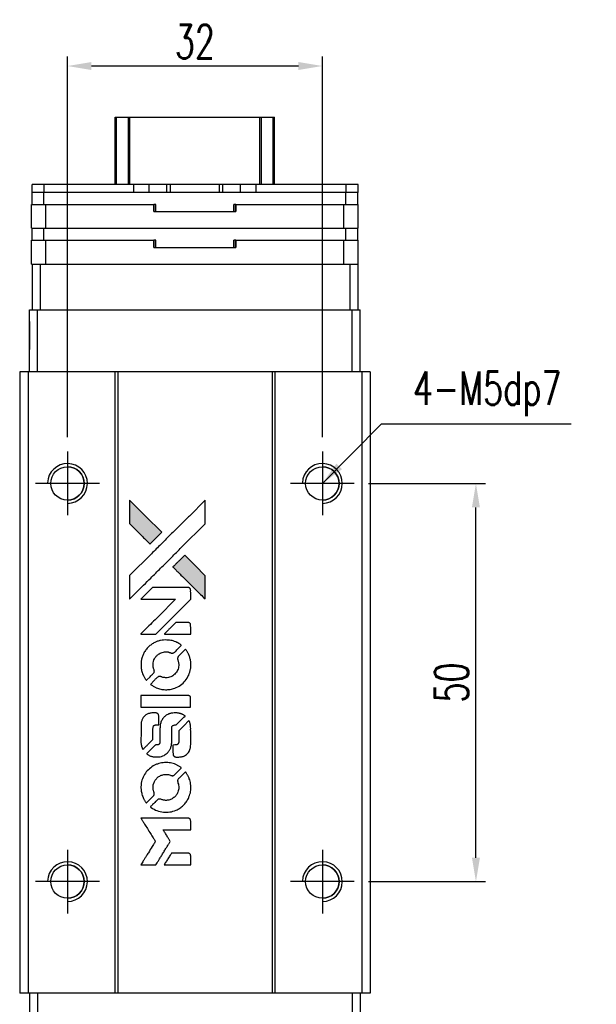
# Model space of a CAD drawing. Header units: millimetres. Extents: x 244 to 545, y -665 to -412.
# Tile 2 of 3: x 260 to 333, y -536 to -412. Entities that reach past the tile are written whole.
import ezdxf

# ---------------------------------------------------------------- set-up
doc = ezdxf.new("R2010")
doc.units = ezdxf.units.MM
doc.header["$LTSCALE"] = 0.1
doc.layers.get('0').update_dxf_attribs({"linetype": 'CONTINUOUS'})
doc.layers.get('Defpoints').update_dxf_attribs({"linetype": 'CONTINUOUS'})
doc.layers.add('DIM', color=4, linetype='CONTINUOUS')
doc.styles.add('DIM-7', font='SIMPLEX.shx', dxfattribs={"width": 0.7, "bigfont": 'chineset.shx'})
doc.dimstyles.new('CNS', dxfattribs={"dimtxt": 3.5, "dimasz": 2.5, "dimexe": 1, "dimexo": 1.5, "dimgap": 0.09, "dimtad": 0, "dimdsep": 46, "dimtxsty": 'DIM-7', "dimcen": 0.09, "dimclrd": 1, "dimclre": 1, "dimclrt": 4, "dimadec": 0, "dimazin": 0, "dimtfac": 1, "dimtix": 1, "dimtmove": 2, "dimatfit": 3, "dimfxl": 1, "dimtvp": 0.971429, "dimtolj": 1, "dimarcsym": 0})

# ---------------------------------------------------------------- blocks, each defined once
blk = doc.blocks.new('*D410')
at = {"color": 7, "lineweight": -2}
for p, q in [((304.2, -470.67), (318.88, -470.67)), ((317.68, -517.67), (317.68, -473.67)), ((304.2, -520.67), (318.88, -520.67))]:
    blk.add_line(p, q, dxfattribs=at)
at = {"color": 7}
for points in [[(317.18, -473.67), (318.18, -473.67), (317.68, -470.67)], [(317.18, -517.67), (318.18, -517.67), (317.68, -520.67)]]:
    blk.add_solid(points, dxfattribs=at)
at = {"layer": 'Defpoints', "color": 0}
for p in [(302.4, -470.67), (317.68, -470.67), (302.4, -520.67)]:
    blk.add_point(p, dxfattribs=at)
at = {"color": 7, "insert": (314.62, -495.67), "char_height": 4.2, "attachment_point": 5, "rotation": 90, "style": 'DIM-7'}
blk.add_mtext('\\A1;50', dxfattribs=at)
blk = doc.blocks.new('*D411')
at = {"color": 7, "lineweight": -2}
for p, q in [((266.4, -464.87), (266.4, -417.04)), ((298.4, -464.87), (298.4, -417.04)), ((295.4, -418.24), (269.4, -418.24))]:
    blk.add_line(p, q, dxfattribs=at)
at = {"color": 7}
for points in [[(269.4, -417.74), (269.4, -418.74), (266.4, -418.24)], [(295.4, -417.74), (295.4, -418.74), (298.4, -418.24)]]:
    blk.add_solid(points, dxfattribs=at)
at = {"layer": 'Defpoints', "color": 0}
for p in [(266.4, -418.24), (266.4, -466.67), (298.4, -466.67)]:
    blk.add_point(p, dxfattribs=at)
at = {"color": 7, "insert": (282.4, -415.18), "char_height": 4.2, "attachment_point": 5, "style": 'DIM-7'}
blk.add_mtext('\\A1;32', dxfattribs=at)
blk = doc.blocks.new('A$C633ab282')
at = {"linetype": 'Continuous'}
h = blk.add_hatch(color=256, dxfattribs=at)
h.dxf.hatch_style = 1
h.paths.add_polyline_path([(0, 45.82), (0, 44.34), (0, 42.86), (1.29, 41.58, 0.000288), (1.78, 41.09, 0.000479), (2.19, 40.68, 0.000013), (2.57, 40.31, 0.197177), (2.58, 40.3, 0.197497), (2.58, 40.31, 0.00004), (2.8, 40.52, 0.000834), (3.04, 40.76, 0.000506), (3.32, 41.04), (4.05, 41.77), (2.03, 43.79)])
h.paths.add_polyline_path([(6.93, 38.88), (6.2, 38.15, 0.000476), (5.91, 37.87, 0.000789), (5.68, 37.63, 0.000035), (5.46, 37.41, 0.19758), (5.46, 37.41, 0.198396), (5.46, 37.4, 0.000019), (5.76, 37.11, 0.000582), (6.08, 36.78, 0.000351), (6.46, 36.4, 0.000108), (8.09, 34.78, 0.000692), (8.91, 33.96, 0.000077), (9.49, 33.4, 0.197527), (9.51, 33.39, 0.410181), (9.52, 33.4, 0.000493), (9.52, 33.7, 0.002424), (9.52, 34.12, 0.000529), (9.52, 34.84), (9.52, 36.29), (8.23, 37.59)])
for points in [[(1.29, 41.58, 0.000288), (1.78, 41.09, 0.000479), (2.19, 40.68, 0.000013), (2.57, 40.31, 0.197177), (2.58, 40.3, 0.197497), (2.58, 40.31, 0.00004), (2.8, 40.52, 0.000836), (3.04, 40.76, 0.000505), (3.32, 41.04), (4.05, 41.77), (2.03, 43.79), (0, 45.82), (0, 44.34), (0, 42.86)], [(1.78, 35.13, -0.000056), (2.67, 36.01, -0.000021), (3.91, 37.26, -0.000021), (5.27, 38.61, -0.000025), (6.54, 39.88), (9.52, 42.85), (9.52, 44.33), (9.52, 45.8), (7.52, 43.81, 0.000274), (6.56, 42.86, 0.000123), (5.29, 41.6, 0.000121), (3.96, 40.27, 0.000165), (2.76, 39.07), (0, 36.32), (0, 34.84), (0, 33.35)], [(6.46, 36.4, 0.000108), (8.09, 34.78, 0.000692), (8.92, 33.96, 0.000077), (9.49, 33.4, 0.197527), (9.51, 33.39, 0.410182), (9.52, 33.4, 0.000493), (9.52, 33.7, 0.002424), (9.52, 34.12, 0.000529), (9.52, 34.84), (9.52, 36.29), (8.23, 37.59), (6.93, 38.88), (6.2, 38.15, 0.000476), (5.91, 37.87, 0.000789), (5.68, 37.63, 0.000035), (5.46, 37.41, 0.19758), (5.46, 37.41, 0.198396), (5.46, 37.4, 0.000019), (5.76, 37.11, 0.000582), (6.08, 36.78, 0.000351)], [(2.36, 28.98), (3.31, 28.98), (5.5, 31.17), (7.69, 33.37), (7.69, 33.98, 0.0008), (7.68, 34.37, 0.010795), (7.68, 34.51, 0.030495), (7.67, 34.59, 0.080372), (7.65, 34.65, 0.03816), (7.62, 34.7, 0.041799), (7.58, 34.74, 0.042486), (7.53, 34.78, 0.042078), (7.48, 34.81, 0.099276), (7.4, 34.83, 0.003302), (7.1, 34.83, 0.002586), (6.57, 34.83, 0.000204), (5.15, 34.83), (2.88, 34.83), (2.15, 34.1), (1.42, 33.37), (3.6, 33.36), (5.79, 33.35), (3.63, 31.2, 0.000253), (2.8, 30.38, 0.000412), (2.09, 29.68, 0.000041), (1.47, 29.05, 0.041338), (1.44, 29.02), (1.41, 28.98)], [(6.04, 28.98), (7.69, 28.98), (7.69, 29.59), (7.68, 30.21), (7.64, 30.28, 0.03146), (7.61, 30.31, 0.026444), (7.59, 30.34, 0.026444), (7.55, 30.37, 0.031457), (7.52, 30.4), (7.45, 30.44), (6.63, 30.44), (5.81, 30.45), (5.1, 29.72, 0.000745), (4.82, 29.44, 0.001228), (4.59, 29.21, 0.000087), (4.39, 29, 0.195134), (4.38, 28.99, 0.412117), (4.39, 28.98, 0.000048), (4.87, 28.98, 0.00109), (5.4, 28.98, 0.000653)], [(1.46, 24.78, 0.023681), (1.5, 24.52, 0.022402), (1.56, 24.27, 0.021929), (1.65, 24.01, 0.020503), (1.76, 23.75, 0.013745), (1.84, 23.61, 0.009767), (1.93, 23.45, 0.009658), (2.03, 23.31, 0.027804), (2.1, 23.21), (2.13, 23.18), (2.59, 23.63, 0.002053), (2.81, 23.85, 0.006738), (2.95, 24, 0.007826), (3.04, 24.11, 0.063909), (3.08, 24.16, 0.061532), (3.11, 24.24, 0.068674), (3.12, 24.33, 0.052072), (3.1, 24.43, 0.019648), (3.06, 24.56, -0.018366), (3.01, 24.73, -0.0288), (2.98, 24.87, -0.029061), (2.96, 25.02, -0.019155), (2.96, 25.19, -0.053809), (3.02, 25.56, -0.058833), (3.15, 25.89, -0.058566), (3.35, 26.19, -0.052525), (3.63, 26.44, -0.044733), (3.86, 26.58, -0.040573), (4.12, 26.69, -0.041123), (4.4, 26.75, -0.04951), (4.66, 26.76, -0.017369), (4.78, 26.75, -0.024255), (4.89, 26.73, -0.023787), (5, 26.69, -0.015798), (5.12, 26.65, 0.010631), (5.2, 26.62, 0.033653), (5.25, 26.6, 0.037806), (5.3, 26.6, 0.016307), (5.37, 26.6, 0.068179), (5.5, 26.61, 0.095747), (5.61, 26.67, 0.033418), (5.75, 26.79, 0.002133), (6.13, 27.19, 0.001452), (6.35, 27.41, 0.012393), (6.45, 27.52, 0.020479), (6.49, 27.58, 0.344362), (6.49, 27.6, 0.074287), (6.44, 27.65, 0.005454), (6.27, 27.76, 0.008391), (6.09, 27.87, 0.017097), (5.95, 27.94, 0.027375), (5.65, 28.07, 0.02835), (5.35, 28.16, 0.027723), (5.03, 28.22, 0.023913), (4.69, 28.24, 0.027047), (4.28, 28.23, 0.031685), (3.9, 28.18, 0.032425), (3.53, 28.08, 0.031013), (3.18, 27.93, 0.037914), (2.76, 27.68, 0.040153), (2.39, 27.37, 0.039834), (2.07, 27.01, 0.036173), (1.8, 26.59, 0.040752), (1.62, 26.18, 0.035885), (1.5, 25.72, 0.035491), (1.45, 25.25, 0.037615)], [(2.73, 22.59, 0.018008), (2.87, 22.51, 0.009842), (3.04, 22.41, 0.009807), (3.22, 22.31, 0.015716), (3.37, 22.24, 0.048467), (3.93, 22.07, 0.045841), (4.52, 22, 0.046006), (5.12, 22.04, 0.049638), (5.68, 22.18, 0.064819), (6.4, 22.57, 0.06695), (7, 23.13, 0.066691), (7.43, 23.82, 0.063505), (7.67, 24.62, 0.03135), (7.69, 24.82, 0.010439), (7.7, 25.12, 0.010391), (7.69, 25.42, 0.032408), (7.67, 25.62, 0.015696), (7.62, 25.86, 0.018095), (7.56, 26.08, 0.018551), (7.48, 26.29, 0.018352), (7.39, 26.49, 0.015568), (7.32, 26.63, 0.009832), (7.23, 26.78, 0.009795), (7.14, 26.93, 0.023727), (7.06, 27.03), (7.03, 27.07), (6.57, 26.62, 0.001528), (6.32, 26.37, 0.010022), (6.19, 26.24, 0.019586), (6.12, 26.15, 0.061865), (6.08, 26.09, 0.055054), (6.05, 25.99, 0.061607), (6.04, 25.9, 0.048725), (6.06, 25.78, 0.020221), (6.1, 25.63, -0.017722), (6.15, 25.47, -0.02685), (6.17, 25.33, -0.02759), (6.19, 25.19, -0.020233), (6.19, 25.03, -0.04793), (6.14, 24.73, -0.048386), (6.04, 24.45, -0.047866), (5.89, 24.19, -0.044964), (5.68, 23.95, -0.04333), (5.44, 23.75, -0.050921), (5.18, 23.61, -0.051473), (4.89, 23.53, -0.0459), (4.59, 23.5, -0.019014), (4.44, 23.51, -0.024114), (4.3, 23.52, -0.025081), (4.18, 23.55, -0.023892), (4.05, 23.6, 0.008624), (3.95, 23.63, 0.026486), (3.88, 23.65, 0.035074), (3.82, 23.66, 0.02756), (3.75, 23.66, 0.087163), (3.65, 23.64, 0.073291), (3.55, 23.59, 0.028074), (3.41, 23.46, 0.002594), (3.08, 23.14), (2.62, 22.67)], [(4.56, 19.81), (7.68, 19.81), (7.68, 20.42), (7.68, 21.03), (7.64, 21.11, 0.071429), (7.6, 21.17, 0.054799), (7.54, 21.22, 0.053585), (7.47, 21.26, 0.060698), (7.39, 21.28, 0.033975), (7.26, 21.29, 0.000112), (5.67, 21.29, 0.000726), (4.12, 21.29, 0.001084), (2.76, 21.28), (1.44, 21.27), (1.44, 20.54), (1.44, 19.8)], [(1.45, 15.24, 0.018538), (1.46, 15.14, 0.010695), (1.49, 15.03, 0.01068), (1.51, 14.92, 0.017678), (1.54, 14.83, 0.013849), (1.58, 14.72, 0.011814), (1.62, 14.61, 0.004513), (1.67, 14.51, 0.290035), (1.69, 14.5, 0.196418), (1.69, 14.51, 0.000124), (1.88, 14.69, 0.001477), (2.08, 14.89, 0.000898), (2.32, 15.13), (2.94, 15.75), (2.95, 16.53, -0.001471), (2.95, 17.12, -0.028714), (2.96, 17.3, -0.097073), (3, 17.4, -0.084199), (3.07, 17.49, -0.042698), (3.12, 17.53, -0.053912), (3.18, 17.55, -0.051004), (3.25, 17.57, -0.032967), (3.32, 17.57, 0.00807), (3.36, 17.58, 0.003023), (3.42, 17.58, 0.002994), (3.48, 17.58, 0.003629), (3.54, 17.58), (3.67, 17.59), (3.67, 18.19, 0.001618), (3.67, 18.47, 0.005206), (3.67, 18.66, 0.00535), (3.66, 18.8, 0.060675), (3.65, 18.85, 0.048484), (3.64, 18.88, 0.02389), (3.62, 18.91, 0.022812), (3.6, 18.94, 0.02462), (3.57, 18.97, 0.061781), (3.49, 19.04, 0.080179), (3.41, 19.07, 0.048561), (3.3, 19.09, 0.010021), (3.09, 19.09, 0.016602), (2.81, 19.08, 0.031409), (2.59, 19.05, 0.036474), (2.4, 19, 0.03439), (2.21, 18.92, 0.065928), (1.91, 18.71, 0.069066), (1.69, 18.44, 0.065697), (1.53, 18.1, 0.051559), (1.46, 17.71, 0.020904), (1.45, 17.5, 0.000451), (1.45, 16.47, 0.000419), (1.44, 15.43, 0.022759)], [(2.26, 13.87, 0.023289), (2.41, 13.78, 0.026845), (2.56, 13.7, 0.026047), (2.72, 13.64, 0.019751), (2.9, 13.59, 0.013249), (3.01, 13.57, 0.025169), (3.09, 13.56, 0.016532), (3.2, 13.55, 0.002937), (3.39, 13.55, 0.003317), (3.57, 13.55, 0.011808), (3.68, 13.55, 0.01777), (3.77, 13.56, 0.021476), (3.85, 13.58, 0.04325), (4.18, 13.68, 0.045753), (4.48, 13.84, 0.04649), (4.74, 14.04, 0.047672), (4.96, 14.29, 0.025315), (5.03, 14.4, 0.015208), (5.1, 14.54, 0.01512), (5.17, 14.68, 0.022488), (5.21, 14.8, 0.027857), (5.26, 15, 0.034138), (5.29, 15.19, 0.014286), (5.3, 15.48, 0.00124), (5.3, 16.21, -0.00103), (5.3, 16.66, -0.002552), (5.31, 16.98, -0.001594), (5.31, 17.23, -0.047676), (5.32, 17.3, -0.085307), (5.36, 17.41, -0.097789), (5.44, 17.49, -0.085947), (5.55, 17.54, -0.051339), (5.69, 17.57, 0.014634), (5.74, 17.57, 0.015028), (5.79, 17.58, 0.014927), (5.83, 17.59, 0.059415), (5.85, 17.6, 0.070595), (5.91, 17.64, 0.00028), (6.43, 18.16, 0.000111), (6.97, 18.69, 0.200239), (6.98, 18.71, 0.268906), (6.97, 18.73, 0.001866), (6.84, 18.8, 0.007532), (6.71, 18.87, 0.017818), (6.62, 18.91, 0.013256), (6.51, 18.95, 0.011636), (6.4, 18.99, 0.011528), (6.29, 19.03, 0.012303), (6.17, 19.05, 0.0423), (6, 19.08, 0.013657), (5.73, 19.08, 0.013857), (5.46, 19.07, 0.037428), (5.28, 19.05, 0.014927), (5.15, 19.02, 0.0122), (5.02, 18.98, 0.012518), (4.9, 18.93, 0.023062), (4.8, 18.89, 0.065961), (4.45, 18.65, 0.06055), (4.16, 18.32, 0.059676), (3.95, 17.93, 0.060497), (3.85, 17.5, 0.025683), (3.84, 17.41, 0.001528), (3.83, 17.13, 0.002124), (3.83, 16.78, 0.001173), (3.83, 16.36, -0.000809), (3.83, 15.61, -0.017164), (3.82, 15.38, -0.063931), (3.8, 15.27, -0.108429), (3.75, 15.18, -0.052941), (3.69, 15.13, -0.063675), (3.63, 15.1, -0.050562), (3.55, 15.08, -0.020337), (3.44, 15.07, 0.009897), (3.37, 15.07, 0.016482), (3.31, 15.06, 0.019019), (3.27, 15.05, 0.06043), (3.24, 15.04, 0.076267), (3.17, 14.99, 0.00054), (2.69, 14.5, 0.000307), (2.19, 14, 0.142594), (2.17, 13.96, 0.232419), (2.18, 13.95, 0.022995), (2.2, 13.92, 0.024627), (2.23, 13.9, 0.015407)], [(5.49, 13.79, 0.065483), (5.53, 13.72, 0.053271), (5.58, 13.65, 0.052018), (5.65, 13.6, 0.0556), (5.73, 13.56, 0.036839), (5.78, 13.55, 0.026922), (5.84, 13.54, 0.016905), (5.91, 13.54, 0.004317), (6.04, 13.54, 0.016369), (6.31, 13.55, 0.029936), (6.53, 13.57, 0.03418), (6.72, 13.62, 0.031327), (6.91, 13.7, 0.046935), (7.14, 13.84, 0.054053), (7.33, 14.02, 0.053701), (7.48, 14.23, 0.045364), (7.59, 14.48, 0.032479), (7.65, 14.71, 0.03386), (7.68, 14.93, 0.013578), (7.69, 15.29, 0.001155), (7.69, 16.2, 0.000413), (7.68, 16.98, 0.005008), (7.68, 17.28, 0.013199), (7.67, 17.45, 0.033956), (7.65, 17.58, 0.013909), (7.62, 17.7, 0.010864), (7.58, 17.84, 0.010938), (7.53, 17.96, 0.028702), (7.5, 18.05), (7.46, 18.11), (6.83, 17.48), (6.19, 16.85), (6.19, 16.12, -0.001504), (6.19, 15.8, -0.00328), (6.19, 15.56, -0.001901), (6.18, 15.37, -0.061333), (6.17, 15.33, -0.063621), (6.15, 15.27, -0.048633), (6.1, 15.2, -0.046769), (6.05, 15.15, -0.047961), (5.98, 15.11, -0.02678), (5.92, 15.08, -0.050957), (5.88, 15.07, -0.029398), (5.81, 15.06, -0.00401), (5.68, 15.06), (5.46, 15.05), (5.46, 14.46, 0.001061), (5.46, 14.11, 0.009147), (5.47, 13.95, 0.020721), (5.47, 13.86, 0.051619)], [(1.46, 9.4, 0.024131), (1.5, 9.13, 0.022344), (1.57, 8.86, 0.021883), (1.66, 8.59, 0.020884), (1.78, 8.33, 0.010669), (1.86, 8.18, 0.010389), (1.94, 8.03, 0.010913), (2.03, 7.9, 0.022227), (2.1, 7.8), (2.13, 7.77), (2.59, 8.24, 0.002452), (2.77, 8.43, 0.003628), (2.93, 8.59, 0.001662), (3.06, 8.73, 0.070159), (3.08, 8.77, 0.047671), (3.09, 8.79, 0.018624), (3.1, 8.83, 0.017921), (3.11, 8.88, 0.018804), (3.11, 8.92, 0.018255), (3.11, 8.98, 0.041312), (3.11, 9.02, 0.037164), (3.1, 9.07, 0.012342), (3.07, 9.13, -0.015101), (3.02, 9.29, -0.035998), (2.98, 9.41, -0.033244), (2.97, 9.54, -0.011249), (2.97, 9.73, -0.004059), (2.97, 9.89, -0.019693), (2.97, 9.98, -0.027943), (2.98, 10.05, -0.014411), (3, 10.14, -0.033089), (3.08, 10.35, -0.033887), (3.18, 10.55, -0.034021), (3.3, 10.73, -0.033942), (3.45, 10.89, -0.02816), (3.62, 11.04, -0.035032), (3.79, 11.16, -0.035269), (3.98, 11.25, -0.029196), (4.19, 11.31, -0.037862), (4.43, 11.36, -0.043657), (4.67, 11.36, -0.043064), (4.9, 11.33, -0.035184), (5.14, 11.25, 0.033699), (5.26, 11.21, 0.052815), (5.36, 11.2, 0.059167), (5.45, 11.2, 0.058972), (5.55, 11.23, 0.059208), (5.62, 11.28, 0.021125), (5.7, 11.35, 0.008691), (5.85, 11.5, 0.000851), (6.2, 11.85, 0.001873), (6.37, 12.03, 0.013884), (6.45, 12.12, 0.022355), (6.5, 12.17, 0.341453), (6.5, 12.19, 0.073011), (6.45, 12.24, 0.004587), (6.28, 12.35, 0.00748), (6.11, 12.45, 0.016837), (5.98, 12.53, 0.028606), (5.65, 12.67, 0.031352), (5.32, 12.77, 0.031004), (4.98, 12.83, 0.0268), (4.61, 12.85, 0.026698), (4.22, 12.83, 0.03002), (3.85, 12.77, 0.030357), (3.5, 12.66, 0.028554), (3.15, 12.51, 0.062944), (2.51, 12.08, 0.062206), (1.99, 11.51, 0.062448), (1.63, 10.82, 0.064355), (1.46, 10.08, 0.017377), (1.45, 9.93, 0.008369), (1.44, 9.74, 0.008367), (1.45, 9.55, 0.01757)], [(2.73, 7.2, 0.064158), (3.45, 6.81, 0.06356), (4.25, 6.62, 0.064004), (5.07, 6.64, 0.066747), (5.84, 6.86, 0.04321), (6.33, 7.12, 0.044737), (6.75, 7.47, 0.044901), (7.11, 7.88, 0.044184), (7.39, 8.35, 0.026293), (7.54, 8.7, 0.033344), (7.64, 9.05, 0.033227), (7.69, 9.4, 0.025815), (7.7, 9.79, 0.023119), (7.67, 10.17, 0.031044), (7.61, 10.5, 0.031337), (7.51, 10.82, 0.024258), (7.36, 11.15, 0.015622), (7.3, 11.27, 0.008495), (7.21, 11.41, 0.008415), (7.13, 11.55, 0.020814), (7.06, 11.64), (7.02, 11.68), (6.57, 11.23, 0.002843), (6.23, 10.9, 0.033917), (6.11, 10.76, 0.087906), (6.06, 10.65, 0.073302), (6.04, 10.53, 0.022047), (6.05, 10.47, 0.026465), (6.05, 10.42, 0.022233), (6.07, 10.35, 0.009985), (6.09, 10.28, -0.039011), (6.17, 9.99, -0.044398), (6.19, 9.7, -0.045096), (6.16, 9.42, -0.04265), (6.08, 9.14, -0.071154), (5.87, 8.75, -0.068827), (5.55, 8.44, -0.068713), (5.16, 8.21, -0.070507), (4.72, 8.11, -0.028605), (4.54, 8.1, -0.031418), (4.36, 8.12, -0.031044), (4.18, 8.16, -0.02668), (4, 8.22, 0.038913), (3.89, 8.25, 0.043732), (3.78, 8.26, 0.047754), (3.69, 8.26, 0.075756), (3.6, 8.24, 0.07294), (3.56, 8.21, 0.003456), (3.44, 8.09, 0.005023), (3.28, 7.94, 0.002422), (3.08, 7.75, 0.000819), (2.91, 7.57, 0.001349), (2.76, 7.42, 0.0001), (2.62, 7.29, 0.205335), (2.62, 7.28, 0.219821), (2.62, 7.28, 0.002494), (2.65, 7.25, 0.007089), (2.69, 7.23, 0.004494)], [(2.37, 0), (3.32, 0), (3.47, 0.26, -0.000297), (3.57, 0.42, -0.000037), (3.78, 0.76, -0.000043), (4.03, 1.17, -0.000036), (4.3, 1.61, 0.000044), (4.56, 2.04, 0.000063), (4.8, 2.42, 0.000035), (4.99, 2.74, 0.0009), (5.05, 2.83), (5.12, 2.95), (5.02, 3.12, 0.001175), (4.96, 3.21, 0.000208), (4.85, 3.39, 0.000225), (4.72, 3.6, 0.000203), (4.59, 3.82, -0.000711), (4.46, 4.02, -0.001119), (4.35, 4.2, -0.000263), (4.25, 4.36, -0.04589), (4.24, 4.37, -0.519312), (4.25, 4.39, -0.001914), (4.51, 4.39, -0.003124), (4.92, 4.4, -0.000285), (5.96, 4.4), (7.69, 4.4), (7.69, 5, 0.001727), (7.69, 5.43, 0.025279), (7.68, 5.58, 0.073886), (7.66, 5.67, 0.07426), (7.61, 5.75, 0.03264), (7.59, 5.77, 0.01784), (7.56, 5.79, 0.017712), (7.53, 5.81, 0.026854), (7.51, 5.83), (7.45, 5.86), (4.44, 5.86), (1.42, 5.87), (1.45, 5.84, -0.004595), (1.46, 5.81, -0.00016), (1.52, 5.72, -0.000298), (1.59, 5.61, -0.000208), (1.66, 5.49, 0.000986), (1.88, 5.13, 0.00025), (2.25, 4.55, 0.000268), (2.64, 3.93, 0.000436), (2.97, 3.4, -0.002932), (3.08, 3.23, -0.004718), (3.17, 3.08, -0.001113), (3.24, 2.95, -0.227179), (3.24, 2.93, -0.045982), (3.24, 2.92, -0.000145), (3.13, 2.74, -0.000825), (3.01, 2.55, -0.000517), (2.86, 2.31, 0.000056), (2.37, 1.52, 0.000289), (2.09, 1.08, 0.000481), (1.89, 0.75, 0.000418), (1.68, 0.4), (1.43, 0)], [(6.03, 0), (7.69, 0), (7.69, 0.6, 0.000842), (7.69, 0.99, 0.010591), (7.68, 1.13, 0.028995), (7.68, 1.22, 0.069543), (7.66, 1.27, 0.051063), (7.63, 1.33, 0.039932), (7.58, 1.38, 0.039414), (7.53, 1.42, 0.045845), (7.47, 1.45, 0.094811), (7.41, 1.47, 0.007124), (7.25, 1.47, 0.004713), (6.97, 1.48, 0.000534), (6.34, 1.48), (5.27, 1.48), (5.17, 1.32, 0.000828), (4.9, 0.88, 0.000879), (4.63, 0.45, 0.000048), (4.37, 0.02, 0.137596), (4.37, 0.01, 0.413028), (4.37, 0, 0.000016), (4.86, 0, 0.000623), (5.39, 0, 0.000374)]]:
    blk.add_lwpolyline(points, format="xyb", close=True)

msp = doc.modelspace()

# ---------------------------------------------------------------- linework, layer by layer
at = {"color": 7, "linetype": 'Continuous', "lineweight": 25}
for p, q in [((272.402, -433.115), (272.402, -424.665)), ((272.403, -433.115), (272.403, -424.665)), ((272.403, -433.115), (272.403, -424.665)), ((272.403, -424.665), (272.403, -433.115)), ((272.569, -433.115), (272.569, -424.665)), ((274.049, -433.115), (274.049, -424.665)), ((274.247, -424.665), (290.558, -424.665)), ((274.247, -433.115), (274.247, -424.665)), ((290.558, -433.115), (290.558, -424.665)), ((290.756, -433.115), (290.756, -424.665)), ((292.236, -433.115), (292.236, -424.665)), ((292.403, -433.115), (292.403, -424.665)), ((261.983, -434.115), (261.983, -433.115)), ((263.483, -433.115), (261.983, -433.115)), ((261.983, -434.115), (261.983, -433.115)), ((261.983, -433.115), (261.983, -433.115)), ((263.483, -434.115), (263.483, -433.115)), ((274.713, -433.115), (263.483, -433.115)), ((274.713, -434.115), (274.713, -433.115)), ((276.663, -433.115), (274.713, -433.115)), ((276.663, -434.115), (276.663, -433.115)), ((278.881, -433.115), (276.663, -433.115)), ((278.881, -434.115), (278.881, -433.115)), ((279.338, -433.115), (278.881, -433.115)), ((279.338, -434.115), (279.338, -433.115)), ((285.467, -433.115), (279.338, -433.115)), ((285.467, -434.115), (285.467, -433.115)), ((285.925, -433.115), (285.467, -433.115)), ((285.925, -434.115), (285.925, -433.115)), ((288.143, -433.115), (285.925, -433.115)), ((288.143, -434.115), (288.143, -433.115)), ((290.093, -433.115), (288.143, -433.115)), ((290.093, -434.115), (290.093, -433.115)), ((301.383, -433.115), (290.093, -433.115)), ((290.093, -434.115), (290.093, -433.115)), ((301.383, -434.115), (301.383, -433.115)), ((302.883, -433.115), (301.383, -433.115)), ((302.883, -434.115), (302.883, -433.115)), ((261.953, -435.615), (261.953, -434.115)), ((263.453, -434.115), (261.953, -434.115)), ((261.953, -435.615), (261.953, -434.115)), ((261.953, -434.115), (261.953, -434.115)), ((263.453, -435.615), (263.453, -434.115)), ((301.353, -434.115), (263.453, -434.115)), ((301.353, -435.615), (301.353, -434.115)), ((301.378, -434.115), (301.353, -434.115)), ((301.383, -434.115), (301.378, -434.115)), ((302.883, -434.115), (301.383, -434.115)), ((302.853, -435.615), (302.853, -434.115)), ((261.903, -438.615), (261.903, -435.615)), ((261.903, -435.615), (263.703, -435.615)), ((261.903, -436.515), (261.903, -435.615)), ((261.903, -438.615), (261.903, -435.615)), ((261.903, -436.515), (261.903, -435.615)), ((261.903, -435.615), (261.903, -435.615)), ((261.903, -435.615), (261.903, -435.615)), ((261.903, -435.615), (261.903, -435.615)), ((263.703, -438.615), (263.703, -435.615)), ((263.703, -435.615), (277.26, -435.615)), ((277.26, -436.515), (277.26, -435.615)), ((277.48, -435.615), (277.26, -435.615)), ((277.441, -436.515), (277.441, -435.615)), ((277.48, -436.515), (277.48, -435.615)), ((277.48, -436.515), (277.48, -435.615)), ((277.48, -435.615), (277.48, -435.615)), ((287.546, -435.615), (287.266, -435.615)), ((287.266, -436.515), (287.266, -435.615)), ((287.33, -436.515), (287.33, -435.615)), ((287.546, -436.515), (287.546, -435.615)), ((287.546, -435.615), (301.103, -435.615)), ((287.546, -435.615), (287.546, -436.515)), ((287.546, -435.615), (287.546, -435.615)), ((287.546, -436.515), (287.546, -435.615)), ((287.546, -435.615), (287.546, -436.515)), ((301.103, -438.615), (301.103, -435.615)), ((301.103, -435.615), (302.903, -435.615)), ((302.903, -438.615), (302.903, -435.615)), ((261.903, -436.515), (261.903, -436.515)), ((277.26, -436.515), (287.546, -436.515)), ((287.546, -436.515), (287.546, -436.515)), ((261.903, -438.615), (263.703, -438.615)), ((261.903, -438.615), (261.903, -438.615)), ((261.953, -440.115), (261.953, -438.615)), ((261.953, -440.115), (261.953, -438.615)), ((263.453, -440.115), (263.453, -438.615)), ((263.703, -438.615), (301.103, -438.615)), ((301.103, -438.615), (302.903, -438.615)), ((301.353, -440.115), (301.353, -438.615)), ((302.853, -440.115), (302.853, -438.615)), ((261.903, -443.115), (261.903, -440.115)), ((261.903, -440.115), (263.703, -440.115)), ((261.903, -441.015), (261.903, -440.115)), ((261.903, -443.115), (261.903, -440.115)), ((261.903, -441.015), (261.903, -440.115)), ((261.903, -440.115), (261.903, -440.115)), ((261.903, -440.115), (261.903, -440.115)), ((261.903, -440.115), (261.903, -440.115)), ((263.703, -443.115), (263.703, -440.115)), ((263.703, -440.115), (277.26, -440.115)), ((277.26, -441.015), (277.26, -440.115)), ((277.48, -440.115), (277.26, -440.115)), ((277.441, -441.015), (277.441, -440.115)), ((277.48, -441.015), (277.48, -440.115)), ((277.48, -441.015), (277.48, -440.115)), ((277.48, -440.115), (277.48, -440.115)), ((287.546, -440.115), (287.266, -440.115)), ((287.266, -441.015), (287.266, -440.115)), ((287.33, -441.015), (287.33, -440.115)), ((287.546, -441.015), (287.546, -440.115)), ((287.546, -440.115), (301.103, -440.115)), ((287.546, -440.115), (287.546, -441.015)), ((287.546, -440.115), (287.546, -440.115)), ((287.546, -441.015), (287.546, -440.115)), ((287.546, -440.115), (287.546, -441.015)), ((301.103, -443.115), (301.103, -440.115)), ((301.103, -440.115), (302.903, -440.115)), ((302.903, -443.115), (302.903, -440.115)), ((261.903, -441.015), (261.903, -441.015)), ((277.26, -441.015), (287.546, -441.015)), ((287.546, -441.015), (287.546, -441.015)), ((261.903, -443.115), (261.953, -443.115)), ((261.903, -443.115), (261.903, -443.115)), ((261.953, -443.115), (261.953, -448.865)), ((261.953, -443.115), (262.953, -443.115)), ((261.953, -443.115), (261.953, -448.865)), ((262.953, -443.115), (262.953, -448.865)), ((262.953, -443.115), (263.445, -443.115)), ((263.445, -443.115), (263.703, -443.115)), ((263.703, -443.115), (301.103, -443.115)), ((301.103, -443.115), (301.361, -443.115)), ((301.361, -443.115), (301.847, -443.115)), ((301.847, -443.115), (301.847, -448.865)), ((301.847, -443.115), (302.847, -443.115)), ((302.847, -443.115), (302.903, -443.115)), ((302.847, -443.115), (302.847, -448.865)), ((261.653, -456.665), (261.653, -448.865)), ((261.653, -448.865), (262.653, -448.865)), ((261.653, -456.665), (261.653, -448.865)), ((261.653, -448.865), (261.653, -448.865)), ((262.653, -456.665), (262.653, -448.865)), ((262.653, -448.865), (302.153, -448.865)), ((302.153, -456.665), (302.153, -448.865)), ((302.153, -448.865), (303.153, -448.865)), ((303.153, -456.665), (303.153, -448.865)), ((260.403, -456.665), (260.403, -534.665)), ((261.453, -456.665), (260.403, -456.665)), ((260.403, -456.665), (260.403, -534.665)), ((260.403, -456.665), (260.403, -456.665)), ((260.403, -456.665), (260.403, -456.665)), ((261.453, -456.665), (261.453, -534.665)), ((272.353, -456.665), (261.453, -456.665)), ((272.353, -456.665), (272.353, -534.665)), ((272.703, -456.665), (272.353, -456.665)), ((272.703, -456.665), (272.703, -534.665)), ((292.103, -456.665), (272.703, -456.665)), ((292.103, -456.665), (292.103, -534.665)), ((292.453, -456.665), (292.103, -456.665)), ((292.453, -456.665), (292.453, -534.665)), ((303.353, -456.665), (292.453, -456.665)), ((303.353, -456.665), (303.353, -534.665)), ((304.403, -456.665), (303.353, -456.665)), ((304.403, -456.665), (304.403, -534.665)), ((261.453, -534.665), (260.403, -534.665)), ((260.403, -534.665), (260.403, -534.665)), ((260.403, -534.665), (260.403, -534.665)), ((272.353, -534.665), (261.453, -534.665)), ((261.653, -534.665), (261.653, -542.465)), ((261.653, -534.665), (261.653, -542.465)), ((262.653, -534.665), (262.653, -542.465)), ((272.703, -534.665), (272.353, -534.665)), ((292.103, -534.665), (272.703, -534.665)), ((292.453, -534.665), (292.103, -534.665)), ((303.353, -534.665), (292.453, -534.665)), ((302.153, -534.665), (302.153, -542.465)), ((303.153, -534.665), (303.153, -542.465)), ((304.403, -534.665), (303.353, -534.665))]:
    msp.add_line(p, q, dxfattribs=at)
for p, q in [((266.403, -466.665), (266.403, -474.665)), ((298.403, -466.665), (298.403, -474.665)), ((270.403, -470.665), (262.403, -470.665)), ((302.403, -470.665), (294.403, -470.665)), ((266.403, -516.665), (266.403, -524.665)), ((298.403, -516.665), (298.403, -524.665)), ((270.403, -520.665), (262.403, -520.665)), ((302.403, -520.665), (294.403, -520.665))]:
    msp.add_line(p, q)
at = {"color": 7, "linetype": 'Continuous', "lineweight": 25, "flags": 128}
msp.add_lwpolyline([(261.653, -453.84), (261.653, -453.774), (261.653, -453.582), (261.653, -453.277), (261.653, -452.882), (261.653, -452.426), (261.653, -451.944), (261.653, -451.471), (261.653, -451.041), (261.653, -450.688), (261.653, -450.437), (261.653, -450.307), (261.653, -450.307), (261.653, -450.437), (261.653, -450.688), (261.653, -451.041), (261.653, -451.471), (261.653, -451.944), (261.653, -452.426), (261.653, -452.882), (261.653, -453.277), (261.653, -453.582), (261.653, -453.774), (261.653, -453.84)], dxfattribs=at)
at = {"color": 7, "linetype": 'Continuous', "lineweight": 25}
for centre in [(266.403, -470.665), (298.403, -470.665), (266.403, -520.665), (298.403, -520.665)]:
    msp.add_circle(centre, 2.1, dxfattribs=at)
for centre in [(266.403, -470.665), (298.403, -470.665), (266.403, -520.665), (298.403, -520.665)]:
    msp.add_arc(centre, 2.5, 270, 178.58893)
for centre, start, end in [((266.403, -470.665), 0, 90), ((298.403, -470.665), 0, 90), ((266.403, -470.665), 270, 0), ((298.403, -470.665), 270, 0), ((266.403, -520.665), 0, 90), ((298.403, -520.665), 0, 90), ((266.403, -520.665), 270, 0), ((298.403, -520.665), 270, 0)]:
    msp.add_arc(centre, 2.1, start, end, dxfattribs=at)
for points, knots in [([(272.403, -424.665), (272.403, -424.665), (272.418, -424.665), (272.481, -424.665), (272.527, -424.665), (272.569, -424.665)], [0, 0, 0, 0, 0.5, 0.5, 1, 1, 1, 1]), ([(272.569, -424.665), (272.743, -424.665), (272.921, -424.665), (273.259, -424.665), (273.419, -424.665), (273.691, -424.665), (273.804, -424.665), (273.97, -424.665), (274.023, -424.665), (274.049, -424.665)], [0, 0, 0, 0, 0.25, 0.25, 0.5, 0.5, 0.75, 0.75, 1, 1, 1, 1]), ([(274.049, -424.665), (274.055, -424.665), (274.078, -424.665), (274.154, -424.665), (274.203, -424.665), (274.247, -424.665)], [0, 0, 0, 0, 0.5, 0.5, 1, 1, 1, 1]), ([(290.558, -424.665), (290.602, -424.665), (290.652, -424.665), (290.727, -424.665), (290.75, -424.665), (290.756, -424.665)], [0, 0, 0, 0, 0.5, 0.5, 1, 1, 1, 1]), ([(290.756, -424.665), (290.782, -424.665), (290.835, -424.665), (291.001, -424.665), (291.114, -424.665), (291.387, -424.665), (291.546, -424.665), (291.884, -424.665), (292.062, -424.665), (292.236, -424.665)], [0, 0, 0, 0, 0.25, 0.25, 0.5, 0.5, 0.75, 0.75, 1, 1, 1, 1]), ([(292.236, -424.665), (292.279, -424.665), (292.324, -424.665), (292.387, -424.665), (292.403, -424.665), (292.403, -424.665)], [0, 0, 0, 0, 0.5, 0.5, 1, 1, 1, 1])]:
    msp.add_open_spline(points, degree=3, knots=knots, dxfattribs=at)

# ---------------------------------------------------------------- block references
msp.add_blockref('A$C633ab282', (274.186, -518.565))

# ---------------------------------------------------------------- texts
at = {"layer": 'DIM', "color": 0, "insert": (309.775, -462.202), "char_height": 4.2, "attachment_point": 7, "style": 'DIM-7'}
msp.add_mtext('4-M5dp7', dxfattribs=at)

# ---------------------------------------------------------------- dimensions: what is measured, and where the dimension line sits
at = {"color": 0}
dim = msp.add_linear_dim(base=(266.403, -418.238), p1=(298.403, -466.665), p2=(266.403, -466.665), dimstyle='CNS', override={"dimscale": 1.2, "dimgap": 0.8, "dimtad": 1, "dimclrd": 7, "dimclre": 7, "dimclrt": 7, "dimadec": 2, "dimazin": 2, "dimtm": 1e-09, "dimtfac": 0.6, "dimtmove": 1, "dimarcsym": 1}, dxfattribs=at)
dim.commit()
dim.dimension.update_dxf_attribs({"geometry": '*D411', "text_midpoint": (282.403, -415.178)})
dim = msp.add_linear_dim(base=(317.681, -470.665), p1=(302.403, -520.665), p2=(302.403, -470.665), angle=90, dimstyle='CNS', override={"dimscale": 1.2, "dimgap": 0.8, "dimtad": 1, "dimclrd": 7, "dimclre": 7, "dimclrt": 7, "dimadec": 2, "dimazin": 2, "dimtm": 1e-09, "dimtfac": 0.6, "dimtmove": 1, "dimarcsym": 1}, dxfattribs=at)
dim.commit()
dim.dimension.update_dxf_attribs({"geometry": '*D410', "text_midpoint": (314.621, -495.665)})

# ---------------------------------------------------------------- leaders
at = {"layer": 'DIM', "color": 0, "annotation_type": 0, "has_hookline": 1, "hookline_direction": 0, "text_width": 19.88}
msp.add_leader([(298.403, -470.665), (305.815, -463.162), (308.815, -463.162)], dimstyle='CNS', override={"dimscale": 1.2, "dimgap": 0.8, "dimtad": 1, "dimclrd": 7, "dimclre": 4, "dimtmove": 1}, dxfattribs=at)

doc.saveas('drawing.dxf')
